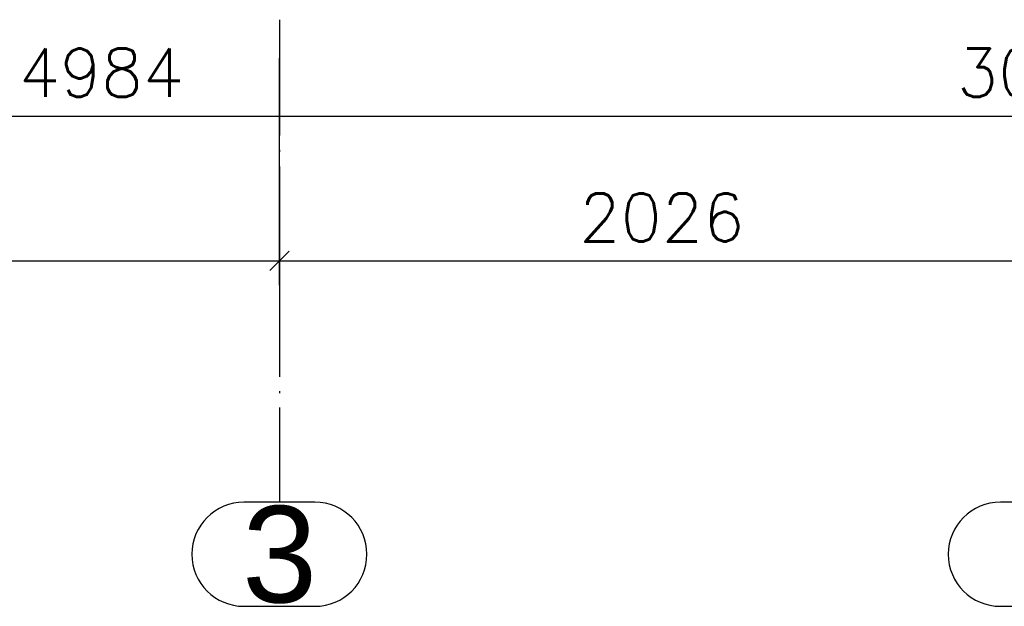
# Paper-space layout '450x700' of a CAD drawing. Header units: millimetres. Extents: x 0 to 420, y 0 to 695.
# Tile 54 of 86: x 152 to 203, y 370 to 400. Entities that reach past the tile are written whole.
import ezdxf

# ---------------------------------------------------------------- set-up
doc = ezdxf.new("R2010")
doc.units = ezdxf.units.MM
doc.linetypes.add('ACAD_ISO04W100', pattern=[30, 24, -3, 0, -3])
doc.layers.get('0').update_dxf_attribs({"linetype": 'CONTINUOUS'})
doc.layers.add('AS_DIM_ON', color=7, linetype='CONTINUOUS')
doc.layers.add('AS_Siatki', color=72, linetype='CONTINUOUS')
doc.styles.add('Arial', font='arial.ttf')
doc.styles.add('ROMANS', font='romans')

psp = doc.layouts.new('450x700')

# ---------------------------------------------------------------- linework, layer by layer
at = {"color": 20, "linetype": 'ACAD_ISO04W100', "ltscale": 0.25}
for p, q in [((165.493, 400.1), (165.493, 387.6)), ((165.493, 387.6), (165.493, 387.601)), ((165.493, 387.601), (165.493, 375.101))]:
    psp.add_line(p, q, dxfattribs=at)
at = {"color": 20, "linetype": 'Continuous', "ltscale": 0.25}
for p, q in [((167.33, 375.101), (163.656, 375.101)), ((209.156, 375.101), (202.863, 375.101)), ((163.656, 369.701), (167.33, 369.701)), ((202.863, 369.701), (209.156, 369.701))]:
    psp.add_line(p, q, dxfattribs=at)
for centre, start, end in [((163.656, 372.401), 90, 270), ((167.33, 372.401), 270, 90), ((202.863, 372.401), 90, 270)]:
    psp.add_arc(centre, 2.7, start, end, dxfattribs=at)
at = {"layer": 'AS_DIM_ON', "color": 8}
for p, q in [((165.493, 386.351), (165.493, 398.1)), ((106.928, 395.101), (206.61, 395.101)), ((131.009, 387.601), (165.493, 387.601)), ((165.493, 387.601), (206.01, 387.601))]:
    psp.add_line(p, q, dxfattribs=at)
at = {"layer": 'AS_DIM_ON', "color": 8, "linetype": 'ByBlock', "lineweight": -2}
for p, q in [((164.993, 387.101), (165.993, 388.101)), ((165.993, 388.101), (164.993, 387.101))]:
    psp.add_line(p, q, dxfattribs=at)

# ---------------------------------------------------------------- texts
at = {"layer": 'AS_DIM_ON', "color": 9, "style": 'ROMANS'}
for s, p in [('4984', (151.978, 396.101)), ('30', (200.606, 396.101)), ('2026', (181.03, 388.601))]:
    psp.add_text(s, height=2.5, dxfattribs=at).set_placement(p)
at = {"layer": 'AS_Siatki', "color": 20, "style": 'Arial'}
psp.add_text('3', height=5, dxfattribs=at).set_placement((163.563, 369.901))

doc.saveas('drawing.dxf')
